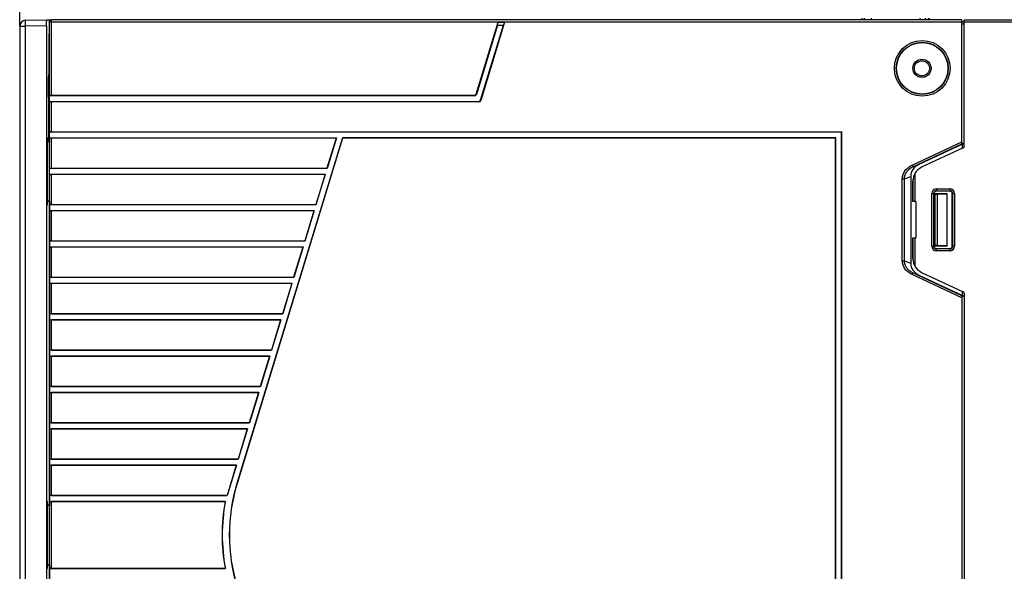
# Model space of a CAD drawing. Header units: millimetres. Extents: x -536 to 1170, y -857 to -283.
# Tile 27 of 38: x 613 to 776, y -469 to -378. Entities that reach past the tile are written whole.
import ezdxf

# ---------------------------------------------------------------- set-up
doc = ezdxf.new("R2010")
doc.units = ezdxf.units.MM
doc.header["$LTSCALE"] = 30.734
doc.header["$PDMODE"] = 3
doc.header["$PDSIZE"] = 2
doc.layers.get('0').update_dxf_attribs({"linetype": 'CONTINUOUS'})
doc.layers.get('Defpoints').update_dxf_attribs({"linetype": 'CONTINUOUS'})
doc.layers.add('标注', color=2, linetype='CONTINUOUS')
doc.styles.get("Standard").update_dxf_attribs({"font": 'txt', "width": 0.707})
doc.dimstyles.get("Standard").update_dxf_attribs({"dimtxt": 7, "dimasz": 4, "dimexe": 2, "dimexo": 0, "dimtad": 0, "dimtih": 1, "dimtoh": 1, "dimdec": 1, "dimdsep": 46, "dimtxsty": 'Standard', "dimcen": 0.09, "dimclrd": 256, "dimclre": 256, "dimclrt": 256, "dimadec": 0, "dimazin": 0, "dimtp": 0.01, "dimtm": 0.01, "dimtfac": 1, "dimtdec": 1, "dimtofl": 0, "dimtmove": 0, "dimatfit": 3, "dimfxl": 0, "dimtolj": 1, "dimarcsym": 0})

# ---------------------------------------------------------------- blocks, each defined once
blk = doc.blocks.new('*D38')
at = {"layer": 'Defpoints', "color": 0}
for p in [(787, -349.18), (613, -378.8), (787, -378.03)]:
    blk.add_point(p, dxfattribs=at)
at = {"layer": '标注', "lineweight": -2}
for p, q in [((613, -378.8), (613, -347.18)), ((787, -378.03), (787, -347.18)), ((617, -349.18), (691.48, -349.18)), ((783, -349.18), (712.53, -349.18))]:
    blk.add_line(p, q, dxfattribs=at)
at = {"layer": '标注'}
for points in [[(617, -348.51), (617, -349.84), (613, -349.18)], [(783, -349.84), (783, -348.51), (787, -349.18)]]:
    blk.add_solid(points, dxfattribs=at)
at = {"layer": '标注', "color": 0, "insert": (702, -349.18), "char_height": 7, "attachment_point": 5}
blk.add_mtext('\\A1;{\\A1;173%%p1}', dxfattribs=at)

msp = doc.modelspace()

# ---------------------------------------------------------------- linework, layer by layer
at = {"linetype": 'Continuous'}
for p, q in [((613, -378.79), (613.98, -378.79)), ((613, -378.8), (613, -546.68)), ((613.98, -377.8), (617.47, -377.73)), ((617.45, -378.73), (613.98, -378.79)), ((613.98, -545.17), (613.98, -378.79)), ((617.45, -378.73), (617.45, -545.23)), ((617.47, -377.73), (618.2, -377.73)), ((617.9, -397.76), (617.9, -378.03)), ((617.9, -397.76), (617.9, -378.03)), ((617.93, -390.25), (617.93, -378.03)), ((617.93, -378.03), (768.6, -378.03)), ((618.07, -377.73), (618.01, -377.77)), ((618.07, -377.77), (618.01, -377.77)), ((618.23, -390.22), (618.23, -377.73)), ((768.6, -377.73), (618.23, -377.73)), ((768.6, -377.73), (618.23, -377.73)), ((688.39, -390.02), (692.02, -378.13)), ((691.9, -378.63), (688.42, -390.03)), ((689.12, -391.01), (692.91, -378.63)), ((693.09, -378.13), (689.15, -391.02)), ((691.9, -378.63), (692.02, -378.13)), ((691.9, -378.63), (692.91, -378.63)), ((692.02, -378.13), (693.09, -378.13)), ((693.09, -378.13), (692.91, -378.63)), ((752.14, -377.73), (752.14, -377.43)), ((752.54, -377.73), (752.54, -377.43)), ((753.69, -377.73), (753.69, -377.43)), ((761.71, -377.73), (761.71, -377.43)), ((762.6, -377.73), (762.6, -377.43)), ((763.09, -377.73), (763.09, -377.43)), ((763.24, -377.73), (763.24, -377.43)), ((768.6, -398.2), (768.6, -377.73)), ((769, -378.13), (768.6, -378.13)), ((769, -378.43), (768.6, -378.43)), ((769, -398.58), (769, -377.73)), ((769, -377.73), (786.7, -377.73)), ((769, -377.73), (786.7, -377.73)), ((769, -378.03), (787, -378.03)), ((617.87, -379.89), (617.9, -379.85)), ((617.9, -379.89), (617.87, -379.89)), ((617.81, -380.94), (617.81, -386.74)), ((617.75, -386.82), (617.81, -386.74)), ((762, -385.73), (762, -385.73)), ((762, -385.73), (762, -385.73)), ((762, -385.73), (762, -385.73)), ((762, -385.73), (762, -385.73)), ((617.71, -388.32), (617.71, -389.15)), ((617.71, -388.32), (617.9, -388.32)), ((617.93, -389.15), (617.71, -389.15)), ((688.11, -390.22), (618.23, -390.22)), ((688.11, -390.22), (688.11, -390.25)), ((688.39, -390.02), (688.42, -390.03)), ((617.75, -390.66), (617.77, -390.66)), ((617.75, -390.66), (617.77, -390.66)), ((617.77, -390.66), (617.77, -397.55)), ((617.93, -391.21), (617.93, -390.25)), ((688.11, -390.25), (617.93, -390.25)), ((617.93, -396.25), (617.93, -391.21)), ((617.93, -391.21), (688.85, -391.21)), ((618.23, -396.22), (618.23, -391.24)), ((688.85, -391.24), (618.23, -391.24)), ((688.85, -391.24), (688.85, -391.21)), ((689.15, -391.02), (689.12, -391.01)), ((617.93, -397.21), (617.93, -396.25)), ((748.73, -396.25), (617.93, -396.25)), ((618.23, -396.22), (748.76, -396.22)), ((748.76, -396.22), (748.73, -396.25)), ((748.73, -523.21), (748.73, -396.25)), ((748.76, -523.24), (748.76, -396.22)), ((617.54, -397.71), (617.54, -407.76)), ((617.62, -397.72), (617.54, -397.71)), ((617.54, -397.76), (617.9, -397.76)), ((617.54, -397.76), (617.9, -397.76)), ((617.54, -397.81), (617.89, -397.81)), ((617.6, -397.22), (617.55, -397.21)), ((617.6, -397.22), (617.58, -397.22)), ((617.62, -397.76), (617.62, -397.72)), ((617.77, -397.55), (617.9, -397.68)), ((617.89, -397.81), (617.89, -407.66)), ((617.9, -397.68), (617.9, -397.76)), ((617.9, -397.76), (617.91, -397.81)), ((617.93, -402.25), (617.93, -397.21)), ((617.93, -397.21), (665.31, -397.21)), ((618.23, -402.22), (618.23, -397.24)), ((665.27, -397.24), (618.23, -397.24)), ((666.31, -397.21), (648.87, -454.25)), ((666.33, -397.23), (648.89, -454.25)), ((665.27, -397.24), (663.74, -402.22)), ((665.31, -397.21), (663.77, -402.25)), ((665.31, -397.21), (665.27, -397.24)), ((747.77, -397.21), (666.31, -397.21)), ((747.75, -397.23), (666.33, -397.23)), ((747.75, -522.23), (747.75, -397.23)), ((747.77, -522.25), (747.77, -397.21)), ((760.39, -401.7), (768.6, -397.87)), ((760.51, -401.97), (768.6, -398.2)), ((768.7, -398.24), (761.5, -401.6)), ((769, -398.01), (768.6, -398.2)), ((768.7, -398.24), (769, -398.12)), ((768.7, -398.91), (768.7, -398.24)), ((768.83, -398.85), (761.95, -402.06)), ((760.51, -401.97), (761.5, -401.6)), ((617.93, -403.21), (617.93, -402.25)), ((663.77, -402.25), (617.93, -402.25)), ((617.93, -408.25), (617.93, -403.21)), ((617.93, -403.21), (663.47, -403.21)), ((618.23, -402.22), (663.74, -402.22)), ((618.23, -408.22), (618.23, -403.24)), ((663.43, -403.24), (618.23, -403.24)), ((663.43, -403.24), (661.91, -408.22)), ((663.47, -403.21), (661.93, -408.25)), ((663.47, -403.21), (663.43, -403.24)), ((663.77, -402.25), (663.74, -402.22)), ((760.39, -401.7), (760.51, -401.97)), ((760.8, -403.14), (760.8, -407.73)), ((758.76, -417.51), (758.76, -403.95)), ((758.76, -403.95), (759.11, -403.95)), ((759.11, -403.95), (760.14, -403.57)), ((759.11, -417.51), (759.11, -403.95)), ((760.14, -403.57), (760.14, -417.9)), ((760.5, -404.33), (760.5, -407.73)), ((760.5, -407.73), (760.5, -404.33)), ((763.64, -415.08), (763.64, -406.38)), ((763.64, -406.38), (764, -406.38)), ((763.94, -415.08), (763.94, -406.38)), ((764, -406.38), (764, -415.08)), ((764.12, -406.45), (764.12, -415.02)), ((766.19, -406.45), (764.12, -406.45)), ((764.12, -406.45), (764.15, -406.48)), ((764.15, -414.98), (764.15, -406.48)), ((764.15, -406.48), (764.55, -406.48)), ((764.4, -405.62), (764.4, -405.98)), ((764.4, -405.62), (766.6, -405.62)), ((764.4, -405.92), (766.6, -405.92)), ((766.6, -405.98), (764.4, -405.98)), ((764.55, -406.48), (766.18, -406.45)), ((764.55, -414.98), (764.55, -406.48)), ((766.19, -406.45), (766.18, -406.45)), ((766.18, -415.01), (766.18, -406.45)), ((766.19, -415.02), (766.19, -406.45)), ((766.6, -405.62), (766.6, -405.98)), ((767.01, -415.08), (767.01, -406.38)), ((767.36, -406.38), (767.01, -406.38)), ((767.06, -406.38), (767.06, -415.08)), ((767.36, -406.38), (767.36, -415.08)), ((617.89, -407.66), (617.54, -407.66)), ((617.9, -407.7), (617.54, -407.7)), ((617.9, -407.7), (617.54, -407.7)), ((617.54, -407.76), (617.62, -407.75)), ((617.62, -407.75), (617.62, -407.7)), ((617.91, -407.66), (617.9, -407.7)), ((617.9, -407.7), (617.9, -457.76)), ((617.9, -457.76), (617.9, -407.7)), ((617.9, -457.76), (617.9, -407.7)), ((761, -407.73), (760.5, -407.73)), ((761, -407.73), (761, -413.73)), ((617.55, -408.25), (617.6, -408.25)), ((617.58, -408.25), (617.6, -408.25)), ((617.61, -408.24), (617.61, -408.22)), ((617.93, -409.21), (617.93, -408.25)), ((661.93, -408.25), (617.93, -408.25)), ((617.93, -414.25), (617.93, -409.21)), ((617.93, -409.21), (661.64, -409.21)), ((618.23, -408.22), (661.91, -408.22)), ((618.23, -414.22), (618.23, -409.24)), ((661.6, -409.24), (618.23, -409.24)), ((661.6, -409.24), (660.08, -414.22)), ((661.64, -409.21), (660.1, -414.25)), ((661.64, -409.21), (661.6, -409.24)), ((661.93, -408.25), (661.91, -408.22)), ((617.93, -415.21), (617.93, -414.25)), ((660.1, -414.25), (617.93, -414.25)), ((618.23, -414.22), (660.08, -414.22)), ((660.1, -414.25), (660.08, -414.22)), ((760.5, -413.73), (760.5, -417.14)), ((760.5, -417.14), (760.5, -413.73)), ((760.5, -413.73), (761, -413.73)), ((760.8, -413.73), (760.8, -418.33)), ((617.93, -420.25), (617.93, -415.21)), ((617.93, -415.21), (659.81, -415.21)), ((618.23, -420.22), (618.23, -415.24)), ((659.76, -415.24), (618.23, -415.24)), ((659.76, -415.24), (658.24, -420.22)), ((659.81, -415.21), (658.26, -420.25)), ((659.81, -415.21), (659.76, -415.24)), ((763.64, -415.08), (764, -415.08)), ((764.12, -415.02), (764.15, -414.98)), ((764.12, -415.02), (766.19, -415.02)), ((764.55, -414.98), (764.15, -414.98)), ((764.4, -415.84), (764.4, -415.49)), ((764.4, -415.49), (766.6, -415.49)), ((766.6, -415.54), (764.4, -415.54)), ((766.6, -415.84), (764.4, -415.84)), ((766.18, -415.01), (764.55, -414.98)), ((766.6, -415.84), (766.6, -415.49)), ((767.36, -415.08), (767.01, -415.08)), ((758.76, -417.51), (759.11, -417.51)), ((759.11, -417.51), (760.14, -417.9)), ((760.39, -419.77), (760.51, -419.5)), ((760.51, -419.5), (761.5, -419.87)), ((768.6, -423.27), (760.51, -419.5)), ((761.95, -419.41), (768.83, -422.62)), ((617.93, -421.21), (617.93, -420.25)), ((658.26, -420.25), (617.93, -420.25)), ((618.23, -420.22), (658.24, -420.22)), ((658.26, -420.25), (658.24, -420.22)), ((768.6, -423.6), (760.39, -419.77)), ((761.5, -419.87), (768.7, -423.22)), ((617.93, -426.25), (617.93, -421.21)), ((617.93, -421.21), (657.97, -421.21)), ((618.23, -426.22), (618.23, -421.24)), ((657.93, -421.24), (618.23, -421.24)), ((657.93, -421.24), (656.41, -426.22)), ((657.97, -421.21), (656.43, -426.25)), ((657.97, -421.21), (657.93, -421.24)), ((768.7, -423.22), (768.7, -422.56)), ((768.6, -423.26), (768.6, -500.2)), ((769, -423.45), (768.6, -423.26)), ((769, -423.35), (768.7, -423.22)), ((769, -422.89), (769, -500.58)), ((617.93, -427.21), (617.93, -426.25)), ((656.43, -426.25), (617.93, -426.25)), ((617.93, -432.25), (617.93, -427.21)), ((617.93, -427.21), (656.14, -427.21)), ((618.23, -426.22), (656.41, -426.22)), ((618.23, -432.22), (618.23, -427.24)), ((656.09, -427.24), (618.23, -427.24)), ((656.09, -427.24), (654.57, -432.22)), ((656.14, -427.21), (654.6, -432.25)), ((656.14, -427.21), (656.09, -427.24)), ((656.43, -426.25), (656.41, -426.22)), ((617.93, -433.21), (617.93, -432.25)), ((654.6, -432.25), (617.93, -432.25)), ((618.23, -432.22), (654.57, -432.22)), ((654.6, -432.25), (654.57, -432.22)), ((617.93, -438.25), (617.93, -433.21)), ((617.93, -433.21), (654.3, -433.21)), ((618.23, -438.22), (618.23, -433.24)), ((654.26, -433.24), (618.23, -433.24)), ((654.26, -433.24), (652.74, -438.22)), ((654.3, -433.21), (652.76, -438.25)), ((654.3, -433.21), (654.26, -433.24)), ((617.93, -439.21), (617.93, -438.25)), ((652.76, -438.25), (617.93, -438.25)), ((618.23, -438.22), (652.74, -438.22)), ((652.76, -438.25), (652.74, -438.22)), ((617.93, -444.25), (617.93, -439.21)), ((617.93, -439.21), (652.47, -439.21)), ((618.23, -444.22), (618.23, -439.24)), ((652.43, -439.24), (618.23, -439.24)), ((652.43, -439.24), (650.9, -444.22)), ((652.47, -439.21), (650.93, -444.25)), ((652.47, -439.21), (652.43, -439.24)), ((617.93, -445.21), (617.93, -444.25)), ((650.93, -444.25), (617.93, -444.25)), ((617.93, -450.25), (617.93, -445.21)), ((617.93, -445.21), (650.63, -445.21)), ((618.23, -444.22), (650.9, -444.22)), ((618.23, -450.22), (618.23, -445.24)), ((650.59, -445.24), (618.23, -445.24)), ((650.59, -445.24), (649.07, -450.22)), ((650.63, -445.21), (649.09, -450.25)), ((650.63, -445.21), (650.59, -445.24)), ((650.93, -444.25), (650.9, -444.22)), ((617.93, -451.21), (617.93, -450.25)), ((649.09, -450.25), (617.93, -450.25)), ((618.23, -450.22), (649.07, -450.22)), ((649.09, -450.25), (649.07, -450.22)), ((617.93, -456.25), (617.93, -451.21)), ((617.93, -451.21), (648.8, -451.21)), ((618.23, -456.22), (618.23, -451.24)), ((648.76, -451.24), (618.23, -451.24)), ((648.76, -451.24), (647.24, -456.22)), ((648.8, -451.21), (647.26, -456.25)), ((648.8, -451.21), (648.76, -451.24)), ((617.93, -457.21), (617.93, -456.25)), ((647.26, -456.25), (617.93, -456.25)), ((618.23, -456.22), (647.24, -456.22)), ((647.26, -456.25), (647.24, -456.22)), ((617.62, -457.72), (617.53, -457.71)), ((617.54, -457.71), (617.54, -467.76)), ((617.54, -457.76), (617.9, -457.76)), ((617.54, -457.76), (617.9, -457.76)), ((617.54, -457.81), (617.89, -457.81)), ((617.6, -457.22), (617.55, -457.21)), ((617.6, -457.22), (617.58, -457.22)), ((617.62, -457.76), (617.62, -457.72)), ((617.89, -457.81), (617.89, -467.66)), ((617.9, -457.76), (617.91, -457.81)), ((617.93, -468.25), (617.93, -457.21)), ((617.93, -457.21), (646.96, -457.21)), ((618.23, -468.22), (618.23, -457.24)), ((646.92, -457.24), (618.23, -457.24)), ((646.92, -457.24), (646.96, -457.21)), ((617.89, -467.66), (617.54, -467.66)), ((617.9, -467.7), (617.54, -467.7)), ((617.9, -467.7), (617.54, -467.7)), ((617.54, -467.76), (617.62, -467.75)), ((617.55, -468.25), (617.6, -468.25)), ((617.58, -468.25), (617.6, -468.25)), ((617.61, -468.24), (617.61, -468.22)), ((617.62, -467.75), (617.62, -467.7)), ((617.91, -467.66), (617.9, -467.7)), ((617.9, -467.7), (617.9, -504.93)), ((617.9, -505.76), (617.9, -467.7)), ((617.9, -505.76), (617.9, -467.7)), ((617.93, -469.21), (617.93, -468.25)), ((617.93, -468.25), (646.96, -468.25)), ((618.23, -468.22), (646.92, -468.22)), ((646.92, -468.22), (646.96, -468.25))]:
    msp.add_line(p, q, dxfattribs=at)
for centre, radius in [((762.05, -385.73), 4.6), ((762.05, -385.73), 4.3), ((762.05, -385.73), 4.25), ((762, -385.73), 1.5), ((762, -385.73), 1.25)]:
    msp.add_circle(centre, radius, dxfattribs=at)
for centre, radius, start, end in [((614, -378.79), 1, 91, 180), ((614, -378.79), 1, 91, 180), ((618.23, -378.03), 0.299, 134.4784, 149.7008), ((768.2, -378.23), 0.5, 22.2707, 35.437), ((768.2, -378.23), 0.501, 13.6605, 22.199), ((618.75, -386.82), 0.993, 179.98, 210.1473), ((618.8, -386.74), 0.988, 180.06, 183.5488), ((618.79, -386.75), 0.984, 202.3386, 204.3853), ((618.78, -386.8), 1.03, 210.0713, 213.2765), ((762, -385.43), 1.75, 242.6027, 297.2485), ((618.75, -390.65), 0.999, 149.9776, 179.9182), ((618.77, -390.67), 1.01, 151.166, 156.6607), ((618.79, -390.68), 1.02, 147.9781, 151.1795), ((688.11, -389.93), 0.289, 270, 343), ((688.11, -389.93), 0.321, 270, 343), ((618.76, -390.67), 0.997, 156.7465, 179.9764), ((688.85, -390.93), 0.279, 270, 343), ((688.85, -390.93), 0.311, 270, 343), ((768.7, -398.58), 0.3, 295, 0), ((763, -404.33), 2.5, 115, 180), ((763, -404.33), 2.5, 170.8719, 180), ((764.4, -406.38), 0.76, 90, 180), ((764.4, -406.38), 0.46, 90, 180), ((766.6, -406.38), 0.76, 0, 90), ((766.6, -406.38), 0.46, 0, 90), ((599.07, -407.75), 18.55, 359.4178, 0.0275), ((607.59, -407.85), 10.02, 358.5287, 359.4819), ((764.4, -415.08), 0.76, 180, 270), ((764.4, -415.08), 0.46, 180, 270), ((766.6, -415.08), 0.76, 270, 0), ((766.6, -415.08), 0.46, 270, 0), ((763, -417.14), 2.5, 180, 245), ((763, -417.14), 2.5, 180, 189.2765), ((768.7, -422.89), 0.3, 0, 65), ((676.63, -462.73), 29.02, 163, 197), ((676.63, -462.73), 29, 163, 197), ((676.43, -462.73), 30.01, 169.4602, 190.5398), ((676.43, -462.73), 29.98, 169.3877, 190.6123), ((599.07, -467.75), 18.55, 359.4178, 0.0275), ((607.59, -467.85), 10.02, 358.5287, 359.4819)]:
    msp.add_arc(centre, radius, start, end, dxfattribs=at)
for centre, major_axis, ratio, start_param, end_param in [((617.55, -397.71), (0, 0.5), 0.026216, 7.293633, 7.850932), ((617.6, -397.72), (0, 0.5), 0.026156, 4.71315, 5.902968), ((619.76, -397.55), (2, 0), 0.026186, -3.115413, -2.769605), ((618.9, -397.68), (1, 0), 0.026186, -3.115413, -3.058895), ((762.39, -403.39), (2.14, 0.8), 0.875131, 1.661063, 2.825829), ((764.4, -406.38), (0.406, 0), 1, 1.570187, 3.141593), ((766.6, -406.38), (0.405, 0), 1, 0, 1.570187), ((617.55, -407.75), (0, 0.5), 0.026216, -4.70934, -4.15204), ((764.4, -415.08), (0.406, 0), 1, -3.141593, -1.570187), ((766.6, -415.08), (0.405, 0), 1, -1.570187, 0), ((762.39, -418.07), (-2.14, 0.8), 0.875131, 0.315763, 1.48053), ((617.55, -457.71), (0, 0.5), 0.026216, 7.293633, 7.850932), ((617.6, -457.72), (0, 0.5), 0.026156, 4.71315, 5.902968), ((617.55, -467.75), (0, 0.5), 0.026216, -4.70934, -4.15204)]:
    msp.add_ellipse(centre, major_axis=major_axis, ratio=ratio, start_param=start_param, end_param=end_param, dxfattribs=at)
for points, knots in [([(613.98, -378.79), (613.98, -378.67), (613.98, -378.44), (613.98, -378.17), (613.98, -377.99), (613.98, -377.9), (613.98, -377.84), (613.98, -377.81), (613.98, -377.8)], [0, 0, 0, 0, 0.370353, 0.688215, 0.812775, 0.908428, 0.971502, 1, 1, 1, 1]), ([(613.98, -377.8), (613.98, -377.8), (613.98, -377.8), (613.98, -377.8), (613.98, -377.8)], [0, 0, 0, 0, 0.671515, 1, 1, 1, 1]), ([(617.45, -378.73), (617.45, -378.67), (617.45, -378.54), (617.45, -378.36), (617.45, -378.19), (617.45, -378.04), (617.46, -377.93), (617.46, -377.86), (617.46, -377.81), (617.47, -377.78), (617.47, -377.76), (617.47, -377.74), (617.47, -377.73), (617.47, -377.73)], [0, 0, 0, 0, 0.194366, 0.382063, 0.554769, 0.706053, 0.830238, 0.880726, 0.922765, 0.955884, 0.979849, 0.994513, 1, 1, 1, 1]), ([(617.93, -378.03), (617.93, -378.03), (617.93, -378.02), (617.93, -378.02), (617.93, -378.01), (617.93, -378.01), (617.93, -378.01), (617.93, -378.01), (617.93, -378.01), (617.93, -378), (617.94, -378), (617.94, -377.99), (617.94, -377.99), (617.94, -377.98), (617.94, -377.98), (617.94, -377.98), (617.94, -377.98), (617.94, -377.98), (617.94, -377.97), (617.94, -377.97), (617.94, -377.96), (617.94, -377.96), (617.94, -377.96), (617.94, -377.96), (617.94, -377.95), (617.94, -377.95), (617.95, -377.95), (617.95, -377.95), (617.95, -377.94), (617.95, -377.94), (617.95, -377.93), (617.95, -377.93), (617.95, -377.93), (617.95, -377.93), (617.95, -377.93), (617.95, -377.92), (617.96, -377.92), (617.96, -377.91), (617.96, -377.91), (617.96, -377.91), (617.96, -377.9), (617.96, -377.9), (617.96, -377.9), (617.97, -377.9), (617.97, -377.89), (617.97, -377.89), (617.97, -377.88), (617.97, -377.88)], [0, 0, 0, 0, 0.0625, 0.09375, 0.125, 0.140625, 0.15625, 0.164062, 0.171875, 0.1875, 0.21875, 0.25, 0.28125, 0.3125, 0.328125, 0.335938, 0.34375, 0.359375, 0.375, 0.4375, 0.46875, 0.484375, 0.492188, 0.5, 0.507812, 0.515625, 0.53125, 0.5625, 0.59375, 0.625, 0.640625, 0.65625, 0.664062, 0.671875, 0.6875, 0.71875, 0.75, 0.78125, 0.8125, 0.828125, 0.835938, 0.84375, 0.859375, 0.875, 0.90625, 0.9375, 1, 1, 1, 1]), ([(617.97, -377.88), (617.98, -377.88), (617.98, -377.87), (617.98, -377.87), (617.98, -377.87), (617.99, -377.86), (617.99, -377.86), (617.99, -377.86), (617.99, -377.86), (617.99, -377.86), (617.99, -377.85), (618, -377.85), (618, -377.85), (618, -377.84), (618, -377.84), (618, -377.84), (618.01, -377.84), (618.01, -377.84), (618.01, -377.83), (618.01, -377.83), (618.02, -377.82), (618.02, -377.82), (618.02, -377.82), (618.02, -377.82), (618.02, -377.82), (618.02, -377.82), (618.03, -377.82), (618.03, -377.81), (618.03, -377.81), (618.04, -377.81), (618.04, -377.8), (618.04, -377.8), (618.04, -377.8), (618.04, -377.8), (618.05, -377.8), (618.05, -377.8), (618.05, -377.79), (618.06, -377.79), (618.06, -377.79), (618.06, -377.79), (618.06, -377.79), (618.07, -377.78), (618.07, -377.78), (618.07, -377.78), (618.07, -377.78), (618.08, -377.78), (618.08, -377.77), (618.09, -377.77)], [0, 0, 0, 0, 0.0625, 0.09375, 0.125, 0.140625, 0.15625, 0.164062, 0.171875, 0.1875, 0.21875, 0.25, 0.28125, 0.3125, 0.328125, 0.335938, 0.34375, 0.359375, 0.375, 0.4375, 0.46875, 0.484375, 0.492188, 0.5, 0.507812, 0.515625, 0.53125, 0.5625, 0.59375, 0.625, 0.640625, 0.65625, 0.664062, 0.671875, 0.6875, 0.71875, 0.75, 0.78125, 0.8125, 0.828125, 0.835938, 0.84375, 0.859375, 0.875, 0.90625, 0.9375, 1, 1, 1, 1]), ([(618, -377.8), (618.01, -377.8), (618.01, -377.79), (618.01, -377.78), (618.01, -377.77)], [0, 0, 0, 0, 0.725214, 1, 1, 1, 1]), ([(618.09, -377.77), (618.09, -377.77), (618.09, -377.77), (618.1, -377.77), (618.1, -377.76), (618.11, -377.76), (618.11, -377.76), (618.11, -377.76), (618.11, -377.76), (618.11, -377.76), (618.12, -377.76), (618.12, -377.76), (618.12, -377.75), (618.13, -377.75), (618.13, -377.75), (618.13, -377.75), (618.13, -377.75), (618.14, -377.75), (618.14, -377.75), (618.14, -377.75), (618.15, -377.75), (618.15, -377.74), (618.15, -377.74), (618.16, -377.74), (618.16, -377.74), (618.16, -377.74), (618.16, -377.74), (618.16, -377.74), (618.17, -377.74), (618.17, -377.74), (618.17, -377.74), (618.18, -377.74), (618.18, -377.74), (618.18, -377.74), (618.18, -377.74), (618.19, -377.74), (618.19, -377.74), (618.19, -377.74), (618.2, -377.74), (618.2, -377.73), (618.21, -377.73), (618.21, -377.73), (618.21, -377.73), (618.21, -377.73), (618.21, -377.73), (618.22, -377.73), (618.23, -377.73), (618.23, -377.73), (618.23, -377.73)], [0, 0, 0, 0, 0.0625, 0.09375, 0.125, 0.140625, 0.15625, 0.164062, 0.171875, 0.1875, 0.21875, 0.25, 0.28125, 0.3125, 0.328125, 0.335938, 0.34375, 0.359375, 0.375, 0.40625, 0.4375, 0.46875, 0.484375, 0.492188, 0.5, 0.507812, 0.515625, 0.53125, 0.5625, 0.59375, 0.625, 0.640625, 0.65625, 0.664062, 0.671875, 0.6875, 0.71875, 0.75, 0.78125, 0.8125, 0.828125, 0.835938, 0.84375, 0.859375, 0.875, 0.90625, 0.9375, 1, 1, 1, 1]), ([(617.87, -379.89), (617.86, -379.89), (617.86, -379.9), (617.86, -379.92), (617.85, -379.96), (617.85, -380.02), (617.84, -380.12), (617.83, -380.25), (617.83, -380.41), (617.82, -380.64), (617.81, -380.82), (617.81, -380.94)], [0, 0, 0, 0, 0.010695, 0.032513, 0.064451, 0.105315, 0.210005, 0.340069, 0.489496, 0.652712, 1, 1, 1, 1]), ([(617.85, -379.97), (617.84, -380.11), (617.83, -380.43), (617.81, -380.76), (617.81, -380.94)], [0, 0, 0, 0, 0.421408, 1, 1, 1, 1]), ([(617.87, -379.89), (617.86, -379.89), (617.86, -379.9), (617.85, -379.93), (617.85, -379.95), (617.85, -379.97)], [0, 0, 0, 0, 0.104363, 0.31104, 1, 1, 1, 1]), ([(617.89, -380.92), (617.87, -380.93), (617.85, -380.93), (617.81, -380.94), (617.81, -380.94)], [0, 0, 0, 0, 0.690801, 1, 1, 1, 1]), ([(617.75, -386.82), (617.75, -386.82), (617.75, -386.83), (617.74, -386.86), (617.74, -386.9), (617.74, -386.98), (617.73, -387.1), (617.73, -387.29), (617.72, -387.51), (617.72, -387.86), (617.71, -388.13), (617.71, -388.32)], [0, 0, 0, 0, 0.00869, 0.025855, 0.051741, 0.086455, 0.180956, 0.305525, 0.455449, 0.625417, 1, 1, 1, 1]), ([(617.74, -386.9), (617.74, -386.98), (617.73, -387.16), (617.72, -387.63), (617.71, -388.03), (617.71, -388.32)], [0, 0, 0, 0, 0.154645, 0.38828, 1, 1, 1, 1]), ([(617.75, -386.82), (617.75, -386.82), (617.75, -386.86), (617.74, -386.88), (617.74, -386.9)], [0, 0, 0, 0, 0.309166, 1, 1, 1, 1]), ([(617.81, -386.74), (617.81, -386.74), (617.84, -386.74), (617.87, -386.74), (617.89, -386.74)], [0, 0, 0, 0, 0.299627, 1, 1, 1, 1]), ([(617.81, -386.8), (617.81, -386.83), (617.82, -386.94), (617.85, -387.05), (617.88, -387.12)], [0, 0, 0, 0, 0.241583, 1, 1, 1, 1]), ([(617.71, -389.15), (617.71, -389.23), (617.72, -389.52), (617.72, -389.81), (617.72, -390.02)], [0, 0, 0, 0, 0.265066, 1, 1, 1, 1]), ([(617.72, -390.02), (617.72, -390.1), (617.73, -390.25), (617.73, -390.43), (617.74, -390.54), (617.74, -390.59), (617.75, -390.63), (617.75, -390.65), (617.75, -390.65)], [0, 0, 0, 0, 0.404379, 0.715945, 0.831278, 0.917092, 0.973046, 1, 1, 1, 1]), ([(617.72, -390.02), (617.72, -390.1), (617.73, -390.22), (617.73, -390.38), (617.73, -390.47), (617.74, -390.54), (617.74, -390.59), (617.75, -390.63), (617.75, -390.65), (617.75, -390.65)], [0, 0, 0, 0, 0.404381, 0.572969, 0.715951, 0.831284, 0.917095, 0.973047, 1, 1, 1, 1]), ([(618.23, -390.22), (618.19, -390.22), (618.12, -390.22), (618.04, -390.23), (617.99, -390.24), (617.96, -390.24), (617.94, -390.25), (617.93, -390.25), (617.93, -390.25)], [0, 0, 0, 0, 0.376664, 0.696792, 0.819716, 0.911991, 0.971533, 1, 1, 1, 1]), ([(617.9, -390.68), (617.88, -390.68), (617.85, -390.68), (617.81, -390.67), (617.78, -390.67), (617.77, -390.67), (617.77, -390.67)], [0, 0, 0, 0, 0.402798, 0.706718, 0.907063, 1, 1, 1, 1]), ([(617.89, -390.68), (617.88, -390.68), (617.85, -390.68), (617.81, -390.67), (617.78, -390.67), (617.77, -390.67), (617.77, -390.67)], [0, 0, 0, 0, 0.407739, 0.711133, 0.908728, 1, 1, 1, 1]), ([(617.93, -391.21), (617.93, -391.21), (617.94, -391.22), (617.96, -391.22), (617.99, -391.23), (618.04, -391.24), (618.12, -391.24), (618.19, -391.24), (618.23, -391.24)], [0, 0, 0, 0, 0.028467, 0.088009, 0.180284, 0.303208, 0.623336, 1, 1, 1, 1]), ([(618.23, -396.22), (618.19, -396.22), (618.12, -396.22), (618.04, -396.23), (617.99, -396.24), (617.96, -396.24), (617.94, -396.25), (617.93, -396.25), (617.93, -396.25)], [0, 0, 0, 0, 0.376664, 0.696792, 0.819716, 0.911991, 0.971533, 1, 1, 1, 1]), ([(617.55, -397.22), (617.55, -397.22), (617.55, -397.23), (617.54, -397.25), (617.54, -397.28), (617.54, -397.31), (617.54, -397.32)], [0, 0, 0, 0, 0.067913, 0.261492, 0.575415, 1, 1, 1, 1]), ([(617.55, -397.22), (617.55, -397.22), (617.55, -397.22), (617.55, -397.23), (617.54, -397.25), (617.54, -397.28), (617.54, -397.31), (617.54, -397.32)], [0, 0, 0, 0, 0.018938, 0.068699, 0.262114, 0.575773, 1, 1, 1, 1]), ([(617.54, -397.32), (617.54, -397.33), (617.54, -397.37), (617.54, -397.42), (617.54, -397.45)], [0, 0, 0, 0, 0.221439, 1, 1, 1, 1]), ([(617.61, -397.25), (617.61, -397.25), (617.61, -397.24), (617.6, -397.23), (617.6, -397.22)], [0, 0, 0, 0, 0.340363, 1, 1, 1, 1]), ([(617.6, -397.22), (617.6, -397.22), (617.6, -397.22), (617.6, -397.22), (617.6, -397.22)], [0, 0, 0, 0, 0.696706, 1, 1, 1, 1]), ([(617.61, -397.25), (617.61, -397.25), (617.61, -397.24), (617.6, -397.23), (617.6, -397.22), (617.6, -397.22), (617.6, -397.22)], [0, 0, 0, 0, 0.422535, 0.725724, 0.918733, 1, 1, 1, 1]), ([(617.93, -397.21), (617.93, -397.21), (617.94, -397.22), (617.96, -397.22), (617.99, -397.23), (618.04, -397.24), (618.12, -397.24), (618.19, -397.24), (618.23, -397.24)], [0, 0, 0, 0, 0.028467, 0.088009, 0.180284, 0.303208, 0.623336, 1, 1, 1, 1]), ([(618.23, -402.22), (618.19, -402.22), (618.12, -402.22), (618.04, -402.23), (617.99, -402.24), (617.96, -402.24), (617.94, -402.25), (617.93, -402.25), (617.93, -402.25)], [0, 0, 0, 0, 0.376664, 0.696792, 0.819716, 0.911991, 0.971533, 1, 1, 1, 1]), ([(617.93, -403.21), (617.93, -403.21), (617.94, -403.22), (617.96, -403.22), (617.99, -403.23), (618.04, -403.24), (618.12, -403.24), (618.19, -403.24), (618.23, -403.24)], [0, 0, 0, 0, 0.028467, 0.088009, 0.180284, 0.303208, 0.623336, 1, 1, 1, 1]), ([(758.76, -403.95), (758.76, -403.71), (758.86, -403.22), (759.22, -402.57), (759.74, -402.05), (760.16, -401.8), (760.39, -401.7)], [0, 0, 0, 0, 0.249813, 0.499752, 0.749854, 1, 1, 1, 1]), ([(759.11, -403.95), (759.11, -403.74), (759.19, -403.31), (759.6, -402.56), (760.13, -402.15), (760.51, -401.97)], [0, 0, 0, 0, 0.250789, 0.501694, 1, 1, 1, 1]), ([(617.54, -408.02), (617.54, -408.05), (617.54, -408.11), (617.54, -408.17), (617.54, -408.21), (617.54, -408.24), (617.55, -408.24), (617.55, -408.25), (617.55, -408.25)], [0, 0, 0, 0, 0.412237, 0.729327, 0.845137, 0.929681, 0.981471, 1, 1, 1, 1]), ([(617.54, -408.02), (617.54, -408.05), (617.54, -408.1), (617.54, -408.15), (617.54, -408.19), (617.54, -408.21), (617.54, -408.24), (617.55, -408.24), (617.55, -408.25), (617.55, -408.25)], [0, 0, 0, 0, 0.412236, 0.584298, 0.729328, 0.845138, 0.929681, 0.981471, 1, 1, 1, 1]), ([(617.61, -408.22), (617.61, -408.21), (617.61, -408.17), (617.61, -408.14), (617.61, -408.11)], [0, 0, 0, 0, 0.190812, 1, 1, 1, 1]), ([(617.6, -408.25), (617.6, -408.25), (617.6, -408.24), (617.6, -408.24), (617.61, -408.24)], [0, 0, 0, 0, 0.289486, 1, 1, 1, 1]), ([(618.23, -408.22), (618.19, -408.22), (618.12, -408.22), (618.04, -408.23), (617.99, -408.24), (617.96, -408.24), (617.94, -408.25), (617.93, -408.25), (617.93, -408.25)], [0, 0, 0, 0, 0.376664, 0.696792, 0.819716, 0.911991, 0.971533, 1, 1, 1, 1]), ([(617.93, -409.21), (617.93, -409.21), (617.94, -409.22), (617.96, -409.22), (617.99, -409.23), (618.04, -409.24), (618.12, -409.24), (618.19, -409.24), (618.23, -409.24)], [0, 0, 0, 0, 0.028467, 0.088009, 0.180284, 0.303208, 0.623336, 1, 1, 1, 1]), ([(618.23, -414.22), (618.19, -414.22), (618.12, -414.22), (618.04, -414.23), (617.99, -414.24), (617.96, -414.24), (617.94, -414.25), (617.93, -414.25), (617.93, -414.25)], [0, 0, 0, 0, 0.376664, 0.696792, 0.819716, 0.911991, 0.971533, 1, 1, 1, 1]), ([(617.93, -415.21), (617.93, -415.21), (617.94, -415.22), (617.96, -415.22), (617.99, -415.23), (618.04, -415.24), (618.12, -415.24), (618.19, -415.24), (618.23, -415.24)], [0, 0, 0, 0, 0.028467, 0.088009, 0.180284, 0.303208, 0.623336, 1, 1, 1, 1]), ([(760.39, -419.77), (760.16, -419.67), (759.74, -419.42), (759.22, -418.89), (758.86, -418.24), (758.76, -417.76), (758.76, -417.51)], [0, 0, 0, 0, 0.250146, 0.500248, 0.750187, 1, 1, 1, 1]), ([(760.51, -419.5), (760.13, -419.32), (759.6, -418.9), (759.19, -418.15), (759.11, -417.72), (759.11, -417.51)], [0, 0, 0, 0, 0.498306, 0.749211, 1, 1, 1, 1]), ([(618.23, -420.22), (618.19, -420.22), (618.12, -420.22), (618.04, -420.23), (617.99, -420.24), (617.96, -420.24), (617.94, -420.25), (617.93, -420.25), (617.93, -420.25)], [0, 0, 0, 0, 0.376664, 0.696792, 0.819716, 0.911991, 0.971533, 1, 1, 1, 1]), ([(617.93, -421.21), (617.93, -421.21), (617.94, -421.22), (617.96, -421.22), (617.99, -421.23), (618.04, -421.24), (618.12, -421.24), (618.19, -421.24), (618.23, -421.24)], [0, 0, 0, 0, 0.028467, 0.088009, 0.180284, 0.303208, 0.623336, 1, 1, 1, 1]), ([(618.23, -426.22), (618.19, -426.22), (618.12, -426.22), (618.04, -426.23), (617.99, -426.24), (617.96, -426.24), (617.94, -426.25), (617.93, -426.25), (617.93, -426.25)], [0, 0, 0, 0, 0.376664, 0.696792, 0.819716, 0.911991, 0.971533, 1, 1, 1, 1]), ([(617.93, -427.21), (617.93, -427.21), (617.94, -427.22), (617.96, -427.22), (617.99, -427.23), (618.04, -427.24), (618.12, -427.24), (618.19, -427.24), (618.23, -427.24)], [0, 0, 0, 0, 0.028467, 0.088009, 0.180284, 0.303208, 0.623336, 1, 1, 1, 1]), ([(618.23, -432.22), (618.19, -432.22), (618.12, -432.22), (618.04, -432.23), (617.99, -432.24), (617.96, -432.24), (617.94, -432.25), (617.93, -432.25), (617.93, -432.25)], [0, 0, 0, 0, 0.376664, 0.696792, 0.819716, 0.911991, 0.971533, 1, 1, 1, 1]), ([(617.93, -433.21), (617.93, -433.21), (617.94, -433.22), (617.96, -433.22), (617.99, -433.23), (618.04, -433.24), (618.12, -433.24), (618.19, -433.24), (618.23, -433.24)], [0, 0, 0, 0, 0.028467, 0.088009, 0.180284, 0.303208, 0.623336, 1, 1, 1, 1]), ([(618.23, -438.22), (618.19, -438.22), (618.12, -438.22), (618.04, -438.23), (617.99, -438.24), (617.96, -438.24), (617.94, -438.25), (617.93, -438.25), (617.93, -438.25)], [0, 0, 0, 0, 0.376664, 0.696792, 0.819716, 0.911991, 0.971533, 1, 1, 1, 1]), ([(617.93, -439.21), (617.93, -439.21), (617.94, -439.22), (617.96, -439.22), (617.99, -439.23), (618.04, -439.24), (618.12, -439.24), (618.19, -439.24), (618.23, -439.24)], [0, 0, 0, 0, 0.028467, 0.088009, 0.180284, 0.303208, 0.623336, 1, 1, 1, 1]), ([(618.23, -444.22), (618.19, -444.22), (618.12, -444.22), (618.04, -444.23), (617.99, -444.24), (617.96, -444.24), (617.94, -444.25), (617.93, -444.25), (617.93, -444.25)], [0, 0, 0, 0, 0.376664, 0.696792, 0.819716, 0.911991, 0.971533, 1, 1, 1, 1]), ([(617.93, -445.21), (617.93, -445.21), (617.94, -445.22), (617.96, -445.22), (617.99, -445.23), (618.04, -445.24), (618.12, -445.24), (618.19, -445.24), (618.23, -445.24)], [0, 0, 0, 0, 0.028467, 0.088009, 0.180284, 0.303208, 0.623336, 1, 1, 1, 1]), ([(618.23, -450.22), (618.19, -450.22), (618.12, -450.22), (618.04, -450.23), (617.99, -450.24), (617.96, -450.24), (617.94, -450.25), (617.93, -450.25), (617.93, -450.25)], [0, 0, 0, 0, 0.376664, 0.696792, 0.819716, 0.911991, 0.971533, 1, 1, 1, 1]), ([(617.93, -451.21), (617.93, -451.21), (617.94, -451.22), (617.96, -451.22), (617.99, -451.23), (618.04, -451.24), (618.12, -451.24), (618.19, -451.24), (618.23, -451.24)], [0, 0, 0, 0, 0.028467, 0.088009, 0.180284, 0.303208, 0.623336, 1, 1, 1, 1]), ([(618.23, -456.22), (618.19, -456.22), (618.12, -456.22), (618.04, -456.23), (617.99, -456.24), (617.96, -456.24), (617.94, -456.25), (617.93, -456.25), (617.93, -456.25)], [0, 0, 0, 0, 0.376664, 0.696792, 0.819716, 0.911991, 0.971533, 1, 1, 1, 1]), ([(617.55, -457.22), (617.55, -457.22), (617.55, -457.23), (617.54, -457.25), (617.54, -457.28), (617.54, -457.31), (617.54, -457.32)], [0, 0, 0, 0, 0.067913, 0.261492, 0.575415, 1, 1, 1, 1]), ([(617.55, -457.22), (617.55, -457.22), (617.55, -457.22), (617.55, -457.23), (617.54, -457.25), (617.54, -457.28), (617.54, -457.31), (617.54, -457.32)], [0, 0, 0, 0, 0.018938, 0.068699, 0.262114, 0.575773, 1, 1, 1, 1]), ([(617.54, -457.32), (617.54, -457.33), (617.54, -457.37), (617.54, -457.42), (617.54, -457.45)], [0, 0, 0, 0, 0.221439, 1, 1, 1, 1]), ([(617.61, -457.25), (617.61, -457.25), (617.61, -457.24), (617.6, -457.23), (617.6, -457.22)], [0, 0, 0, 0, 0.340363, 1, 1, 1, 1]), ([(617.6, -457.22), (617.6, -457.22), (617.6, -457.22), (617.6, -457.22), (617.6, -457.22)], [0, 0, 0, 0, 0.696706, 1, 1, 1, 1]), ([(617.61, -457.25), (617.61, -457.25), (617.61, -457.24), (617.6, -457.23), (617.6, -457.22), (617.6, -457.22), (617.6, -457.22)], [0, 0, 0, 0, 0.422535, 0.725724, 0.918733, 1, 1, 1, 1]), ([(617.93, -457.21), (617.93, -457.21), (617.94, -457.22), (617.96, -457.22), (617.99, -457.23), (618.04, -457.24), (618.12, -457.24), (618.19, -457.24), (618.23, -457.24)], [0, 0, 0, 0, 0.028467, 0.088009, 0.180284, 0.303208, 0.623336, 1, 1, 1, 1]), ([(617.54, -468.02), (617.54, -468.05), (617.54, -468.11), (617.54, -468.17), (617.54, -468.21), (617.54, -468.24), (617.55, -468.24), (617.55, -468.25), (617.55, -468.25)], [0, 0, 0, 0, 0.412237, 0.729327, 0.845137, 0.929681, 0.981471, 1, 1, 1, 1]), ([(617.54, -468.02), (617.54, -468.05), (617.54, -468.1), (617.54, -468.15), (617.54, -468.19), (617.54, -468.21), (617.54, -468.24), (617.55, -468.24), (617.55, -468.25), (617.55, -468.25)], [0, 0, 0, 0, 0.412236, 0.584298, 0.729328, 0.845138, 0.929681, 0.981471, 1, 1, 1, 1]), ([(617.6, -468.25), (617.6, -468.25), (617.6, -468.24), (617.6, -468.24), (617.61, -468.24)], [0, 0, 0, 0, 0.289486, 1, 1, 1, 1]), ([(617.61, -468.22), (617.61, -468.21), (617.61, -468.17), (617.61, -468.14), (617.61, -468.11)], [0, 0, 0, 0, 0.190812, 1, 1, 1, 1]), ([(618.23, -468.22), (618.19, -468.22), (618.12, -468.22), (618.04, -468.23), (617.99, -468.24), (617.96, -468.24), (617.94, -468.25), (617.93, -468.25), (617.93, -468.25)], [0, 0, 0, 0, 0.376664, 0.696792, 0.819716, 0.911991, 0.971533, 1, 1, 1, 1])]:
    msp.add_open_spline(points, degree=3, knots=knots, dxfattribs=at)
for points in [[(617.9, -378.03), (617.9, -377.98), (617.92, -377.93), (617.94, -377.88)], [(617.93, -378.03), (617.93, -377.98), (617.95, -377.93), (617.97, -377.88)], [(617.94, -377.88), (617.97, -377.83), (618.02, -377.79), (618.07, -377.76)], [(618.02, -377.82), (618.08, -377.77), (618.16, -377.73), (618.23, -377.73)], [(618.07, -377.76), (618.11, -377.74), (618.16, -377.73), (618.2, -377.73)]]:
    msp.add_open_spline(points, degree=3, dxfattribs=at)

# ---------------------------------------------------------------- dimensions: what is measured, and where the dimension line sits
at = {"layer": '标注'}
dim = msp.add_linear_dim(base=(787, -349.18), p1=(613, -378.8), p2=(787, -378.03), text='{\\A1;173%%p1}', dimstyle='Standard', override={"dimtad": 0, "dimtih": 1, "dimtoh": 1, "dimdec": 0, "dimzin": 0, "dimtxsty": 'Standard', "dimcen": 5.0292, "dimclrt": 0, "dimtol": 0, "dimtdec": 4, "dimtzin": 0}, dxfattribs=at)
dim.commit()
dim.dimension.update_dxf_attribs({"geometry": '*D38', "text_midpoint": (702, -349.18), "dimtype": 160})

doc.saveas('drawing.dxf')
